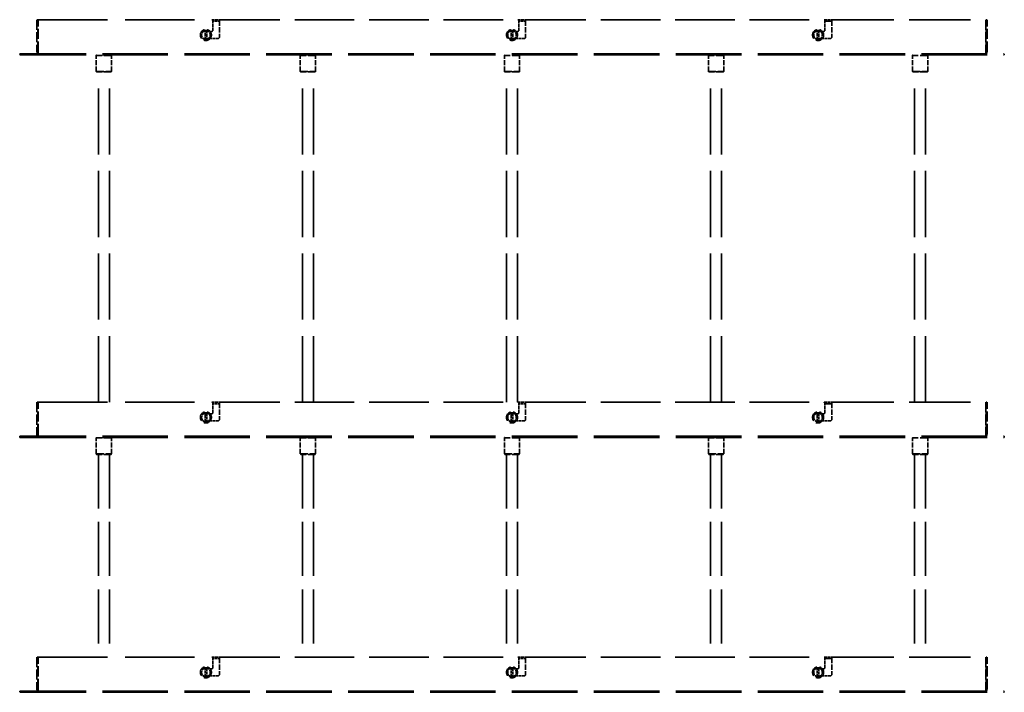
# Model space of a CAD drawing. Header units: millimetres. Extents: x 529 to 5146, y 983 to 3287.
# Tile 3 of 13: x 701 to 1859, y 2121 to 2913. Entities that reach past the tile are written whole.
import ezdxf

# ---------------------------------------------------------------- set-up
doc = ezdxf.new("R2010")
doc.units = ezdxf.units.MM
doc.header["$LTSCALE"] = 18
doc.linetypes.add('DASHED', pattern=[0.2068, 0.1655, -0.0413])
doc.layers.add('Widoczne (ISO)', color=7, linetype='Continuous', lineweight=50)

msp = doc.modelspace()

# ---------------------------------------------------------------- linework, layer by layer
at = {"layer": 'Widoczne (ISO)', "linetype": 'DASHED', "lineweight": 35, "ltscale": 3.966099}
for p, q in [((721, 2912.9), (721, 2875.4)), ((722.5, 2875.4), (722.5, 2912.9)), ((722.7, 2875.4), (722.7, 2912.9)), ((1837.4, 2912.9), (1837.4, 2875.4)), ((1837.5, 2875.4), (1837.5, 2912.9)), ((1839, 2875.4), (1839, 2912.9)), ((721, 2462.9), (721, 2425.4)), ((722.5, 2425.4), (722.5, 2462.9)), ((722.7, 2425.4), (722.7, 2462.9)), ((1837.4, 2462.9), (1837.4, 2425.4)), ((1837.5, 2425.4), (1837.5, 2462.9)), ((1839, 2425.4), (1839, 2462.9)), ((721, 2162.9), (721, 2125.4)), ((722.5, 2125.4), (722.5, 2162.9)), ((722.7, 2125.4), (722.7, 2162.9)), ((1837.4, 2162.9), (1837.4, 2125.4)), ((1837.5, 2125.4), (1837.5, 2162.9)), ((1839, 2125.4), (1839, 2162.9))]:
    msp.add_line(p, q, dxfattribs=at)
at = {"layer": 'Widoczne (ISO)', "linetype": 'DASHED', "lineweight": 35, "ltscale": 0.158548}
for p, q in [((722.5, 2912.9), (721, 2912.9)), ((1837.5, 2912.9), (1839, 2912.9)), ((701, 2872.9), (701, 2871.4)), ((1859, 2871.4), (1859, 2872.9)), ((722.5, 2462.9), (721, 2462.9)), ((1837.5, 2462.9), (1839, 2462.9)), ((701, 2422.9), (701, 2421.4)), ((1859, 2421.4), (1859, 2422.9)), ((722.5, 2162.9), (721, 2162.9)), ((1837.5, 2162.9), (1839, 2162.9)), ((701, 2122.9), (701, 2121.4)), ((1859, 2121.4), (1859, 2122.9))]:
    msp.add_line(p, q, dxfattribs=at)
at = {"layer": 'Widoczne (ISO)', "linetype": 'DASHED', "lineweight": 35, "ltscale": 27.449841}
for p, q in [((722.7, 2912.9), (927, 2912.9)), ((722.7, 2462.9), (927, 2462.9)), ((722.7, 2162.9), (927, 2162.9))]:
    msp.add_line(p, q, dxfattribs=at)
at = {"layer": 'Widoczne (ISO)', "linetype": 'DASHED', "lineweight": 35, "ltscale": 0.149475}
for p, q in [((927, 2912.9), (928, 2911.9)), ((936, 2911.9), (937, 2912.9)), ((1287, 2912.9), (1288, 2911.9)), ((1296, 2911.9), (1297, 2912.9)), ((1647, 2912.9), (1648, 2911.9)), ((1656, 2911.9), (1657, 2912.9)), ((928, 2899.9), (927, 2898.9)), ((1288, 2899.9), (1287, 2898.9)), ((1648, 2899.9), (1647, 2898.9)), ((935, 2890.9), (936, 2891.9)), ((1295, 2890.9), (1296, 2891.9)), ((1655, 2890.9), (1656, 2891.9)), ((927, 2462.9), (928, 2461.9)), ((936, 2461.9), (937, 2462.9)), ((1287, 2462.9), (1288, 2461.9)), ((1296, 2461.9), (1297, 2462.9)), ((1647, 2462.9), (1648, 2461.9)), ((1656, 2461.9), (1657, 2462.9)), ((928, 2449.9), (927, 2448.9)), ((1288, 2449.9), (1287, 2448.9)), ((1648, 2449.9), (1647, 2448.9)), ((935, 2440.9), (936, 2441.9)), ((1295, 2440.9), (1296, 2441.9)), ((1655, 2440.9), (1656, 2441.9)), ((927, 2162.9), (928, 2161.9)), ((936, 2161.9), (937, 2162.9)), ((1287, 2162.9), (1288, 2161.9)), ((1296, 2161.9), (1297, 2162.9)), ((1647, 2162.9), (1648, 2161.9)), ((1656, 2161.9), (1657, 2162.9)), ((928, 2149.9), (927, 2148.9)), ((1288, 2149.9), (1287, 2148.9)), ((1648, 2149.9), (1647, 2148.9)), ((935, 2140.9), (936, 2141.9)), ((1295, 2140.9), (1296, 2141.9)), ((1655, 2140.9), (1656, 2141.9))]:
    msp.add_line(p, q, dxfattribs=at)
at = {"layer": 'Widoczne (ISO)', "linetype": 'DASHED', "lineweight": 35, "ltscale": 1.057553}
for p, q in [((927, 2912.9), (937, 2912.9)), ((1287, 2912.9), (1297, 2912.9)), ((1647, 2912.9), (1657, 2912.9)), ((927, 2462.9), (937, 2462.9)), ((1287, 2462.9), (1297, 2462.9)), ((1647, 2462.9), (1657, 2462.9)), ((927, 2162.9), (937, 2162.9)), ((1287, 2162.9), (1297, 2162.9)), ((1647, 2162.9), (1657, 2162.9))]:
    msp.add_line(p, q, dxfattribs=at)
at = {"layer": 'Widoczne (ISO)', "linetype": 'DASHED', "lineweight": 35, "ltscale": 1.269084}
for p, q in [((928, 2899.9), (928, 2911.9)), ((1288, 2899.9), (1288, 2911.9)), ((1648, 2899.9), (1648, 2911.9)), ((928, 2449.9), (928, 2461.9)), ((1288, 2449.9), (1288, 2461.9)), ((1648, 2449.9), (1648, 2461.9)), ((928, 2149.9), (928, 2161.9)), ((1288, 2149.9), (1288, 2161.9)), ((1648, 2149.9), (1648, 2161.9))]:
    msp.add_line(p, q, dxfattribs=at)
at = {"layer": 'Widoczne (ISO)', "linetype": 'DASHED', "lineweight": 35, "ltscale": 0.846022}
for p, q in [((936, 2911), (928, 2911)), ((1296, 2911), (1288, 2911)), ((1656, 2911), (1648, 2911)), ((936, 2461), (928, 2461)), ((1296, 2461), (1288, 2461)), ((1656, 2461), (1648, 2461)), ((936, 2161), (928, 2161)), ((1296, 2161), (1288, 2161)), ((1656, 2161), (1648, 2161))]:
    msp.add_line(p, q, dxfattribs=at)
at = {"layer": 'Widoczne (ISO)', "linetype": 'DASHED', "lineweight": 35, "ltscale": 2.115206}
for p, q in [((936, 2911.9), (936, 2891.9)), ((1296, 2911.9), (1296, 2891.9)), ((1656, 2911.9), (1656, 2891.9)), ((936, 2461.9), (936, 2441.9)), ((1296, 2461.9), (1296, 2441.9)), ((1656, 2461.9), (1656, 2441.9)), ((936, 2161.9), (936, 2141.9)), ((1296, 2161.9), (1296, 2141.9)), ((1656, 2161.9), (1656, 2141.9))]:
    msp.add_line(p, q, dxfattribs=at)
at = {"layer": 'Widoczne (ISO)', "linetype": 'DASHED', "lineweight": 35, "ltscale": 23.50634}
for p, q in [((937, 2912.9), (1287, 2912.9)), ((1297, 2912.9), (1647, 2912.9)), ((937, 2462.9), (1287, 2462.9)), ((1297, 2462.9), (1647, 2462.9)), ((937, 2162.9), (1287, 2162.9)), ((1297, 2162.9), (1647, 2162.9))]:
    msp.add_line(p, q, dxfattribs=at)
at = {"layer": 'Widoczne (ISO)', "linetype": 'DASHED', "lineweight": 35, "ltscale": 24.226114}
for p, q in [((1657, 2912.9), (1837.4, 2912.9)), ((1657, 2462.9), (1837.4, 2462.9)), ((1657, 2162.9), (1837.4, 2162.9))]:
    msp.add_line(p, q, dxfattribs=at)
at = {"layer": 'Widoczne (ISO)', "linetype": 'DASHED', "lineweight": 35, "ltscale": 0.216821}
for p, q in [((919, 2900.2), (919, 2899.8)), ((921, 2899.8), (921, 2900.2)), ((1279, 2900.2), (1279, 2899.8)), ((1281, 2899.8), (1281, 2900.2)), ((1639, 2900.2), (1639, 2899.8)), ((1641, 2899.8), (1641, 2900.2)), ((919, 2890), (919, 2889.6)), ((921, 2889.6), (921, 2890)), ((1279, 2890), (1279, 2889.6)), ((1281, 2889.6), (1281, 2890)), ((1639, 2890), (1639, 2889.6)), ((1641, 2889.6), (1641, 2890)), ((919, 2450.2), (919, 2449.8)), ((921, 2449.8), (921, 2450.2)), ((1279, 2450.2), (1279, 2449.8)), ((1281, 2449.8), (1281, 2450.2)), ((1639, 2450.2), (1639, 2449.8)), ((1641, 2449.8), (1641, 2450.2)), ((919, 2440), (919, 2439.6)), ((921, 2439.6), (921, 2440)), ((1279, 2440), (1279, 2439.6)), ((1281, 2439.6), (1281, 2440)), ((1639, 2440), (1639, 2439.6)), ((1641, 2439.6), (1641, 2440)), ((919, 2150.2), (919, 2149.8)), ((921, 2149.8), (921, 2150.2)), ((1279, 2150.2), (1279, 2149.8)), ((1281, 2149.8), (1281, 2150.2)), ((1639, 2150.2), (1639, 2149.8)), ((1641, 2149.8), (1641, 2150.2)), ((919, 2140), (919, 2139.6)), ((921, 2139.6), (921, 2140)), ((1279, 2140), (1279, 2139.6)), ((1281, 2139.6), (1281, 2140)), ((1639, 2140), (1639, 2139.6)), ((1641, 2139.6), (1641, 2140))]:
    msp.add_line(p, q, dxfattribs=at)
at = {"layer": 'Widoczne (ISO)', "linetype": 'DASHED', "lineweight": 35, "ltscale": 1.036184}
for p, q in [((919, 2890), (919, 2899.8)), ((921, 2899.8), (921, 2890)), ((1279, 2890), (1279, 2899.8)), ((1281, 2899.8), (1281, 2890)), ((1639, 2890), (1639, 2899.8)), ((1641, 2899.8), (1641, 2890)), ((919, 2440), (919, 2449.8)), ((921, 2449.8), (921, 2440)), ((1279, 2440), (1279, 2449.8)), ((1281, 2449.8), (1281, 2440)), ((1639, 2440), (1639, 2449.8)), ((1641, 2449.8), (1641, 2440)), ((919, 2140), (919, 2149.8)), ((921, 2149.8), (921, 2140)), ((1279, 2140), (1279, 2149.8)), ((1281, 2149.8), (1281, 2140)), ((1639, 2140), (1639, 2149.8)), ((1641, 2149.8), (1641, 2140))]:
    msp.add_line(p, q, dxfattribs=at)
at = {"layer": 'Widoczne (ISO)', "linetype": 'DASHED', "lineweight": 35, "ltscale": 0.198371}
for p, q in [((925.1, 2898.9), (927, 2898.9)), ((1285.1, 2898.9), (1287, 2898.9)), ((1645.1, 2898.9), (1647, 2898.9)), ((925.1, 2448.9), (927, 2448.9)), ((1285.1, 2448.9), (1287, 2448.9)), ((1645.1, 2448.9), (1647, 2448.9)), ((925.1, 2148.9), (927, 2148.9)), ((1285.1, 2148.9), (1287, 2148.9)), ((1645.1, 2148.9), (1647, 2148.9))]:
    msp.add_line(p, q, dxfattribs=at)
at = {"layer": 'Widoczne (ISO)', "linetype": 'DASHED', "lineweight": 35, "ltscale": 1.044494}
for p, q in [((935, 2890.9), (925.1, 2890.9)), ((1295, 2890.9), (1285.1, 2890.9)), ((1655, 2890.9), (1645.1, 2890.9)), ((935, 2440.9), (925.1, 2440.9)), ((1295, 2440.9), (1285.1, 2440.9)), ((1655, 2440.9), (1645.1, 2440.9)), ((935, 2140.9), (925.1, 2140.9)), ((1295, 2140.9), (1285.1, 2140.9)), ((1655, 2140.9), (1645.1, 2140.9))]:
    msp.add_line(p, q, dxfattribs=at)
at = {"layer": 'Widoczne (ISO)', "linetype": 'DASHED', "lineweight": 35, "ltscale": 0.166036}
for p, q in [((701, 2872.9), (702, 2872.9)), ((1858, 2872.9), (1859, 2872.9)), ((702, 2871.4), (701, 2871.4)), ((1859, 2871.4), (1858, 2871.4)), ((701, 2422.9), (702, 2422.9)), ((702, 2421.4), (701, 2421.4)), ((1858, 2422.9), (1859, 2422.9)), ((1859, 2421.4), (1858, 2421.4)), ((701, 2122.9), (702, 2122.9)), ((702, 2121.4), (701, 2121.4)), ((1858, 2122.9), (1859, 2122.9)), ((1859, 2121.4), (1858, 2121.4))]:
    msp.add_line(p, q, dxfattribs=at)
at = {"layer": 'Widoczne (ISO)', "linetype": 'DASHED', "lineweight": 35, "ltscale": 25.87936}
for p, q in [((702, 2872.9), (1858, 2872.9)), ((702, 2871.4), (1858, 2871.4)), ((702, 2422.9), (1858, 2422.9)), ((702, 2421.4), (1858, 2421.4)), ((702, 2122.9), (1858, 2122.9)), ((702, 2121.4), (1858, 2121.4))]:
    msp.add_line(p, q, dxfattribs=at)
at = {"layer": 'Widoczne (ISO)', "linetype": 'DASHED', "lineweight": 35, "ltscale": 0.002557}
for p, q in [((723.5, 2872.9), (723.5, 2872.9)), ((1836.5, 2872.9), (1836.5, 2872.9)), ((723.5, 2422.9), (723.5, 2422.9)), ((1836.5, 2422.9), (1836.5, 2422.9)), ((723.5, 2122.9), (723.5, 2122.9)), ((1836.5, 2122.9), (1836.5, 2122.9))]:
    msp.add_line(p, q, dxfattribs=at)
at = {"layer": 'Widoczne (ISO)', "linetype": 'DASHED', "lineweight": 35, "ltscale": 0.074687}
for p, q in [((791.5, 2871.4), (791, 2870.9)), ((808.5, 2871.4), (809, 2870.9)), ((1031.5, 2871.4), (1031, 2870.9)), ((1048.5, 2871.4), (1049, 2870.9)), ((1271.5, 2871.4), (1271, 2870.9)), ((1288.5, 2871.4), (1289, 2870.9)), ((1511.5, 2871.4), (1511, 2870.9)), ((1528.5, 2871.4), (1529, 2870.9)), ((1751.5, 2871.4), (1751, 2870.9)), ((1768.5, 2871.4), (1769, 2870.9)), ((791.5, 2851.4), (791, 2851.9)), ((808.5, 2851.4), (809, 2851.9)), ((1031.5, 2851.4), (1031, 2851.9)), ((1048.5, 2851.4), (1049, 2851.9)), ((1271.5, 2851.4), (1271, 2851.9)), ((1288.5, 2851.4), (1289, 2851.9)), ((1511.5, 2851.4), (1511, 2851.9)), ((1528.5, 2851.4), (1529, 2851.9)), ((1751.5, 2851.4), (1751, 2851.9)), ((1768.5, 2851.4), (1769, 2851.9)), ((791.5, 2421.4), (791, 2420.9)), ((808.5, 2421.4), (809, 2420.9)), ((1031.5, 2421.4), (1031, 2420.9)), ((1048.5, 2421.4), (1049, 2420.9)), ((1271.5, 2421.4), (1271, 2420.9)), ((1288.5, 2421.4), (1289, 2420.9)), ((1511.5, 2421.4), (1511, 2420.9)), ((1528.5, 2421.4), (1529, 2420.9)), ((1751.5, 2421.4), (1751, 2420.9)), ((1768.5, 2421.4), (1769, 2420.9)), ((791.5, 2401.4), (791, 2401.9)), ((808.5, 2401.4), (809, 2401.9)), ((1031.5, 2401.4), (1031, 2401.9)), ((1048.5, 2401.4), (1049, 2401.9)), ((1271.5, 2401.4), (1271, 2401.9)), ((1288.5, 2401.4), (1289, 2401.9)), ((1511.5, 2401.4), (1511, 2401.9)), ((1528.5, 2401.4), (1529, 2401.9)), ((1751.5, 2401.4), (1751, 2401.9)), ((1768.5, 2401.4), (1769, 2401.9))]:
    msp.add_line(p, q, dxfattribs=at)
at = {"layer": 'Widoczne (ISO)', "linetype": 'DASHED', "lineweight": 35, "ltscale": 2.990344}
for p, q in [((809, 2870.9), (791, 2870.9)), ((1049, 2870.9), (1031, 2870.9)), ((1289, 2870.9), (1271, 2870.9)), ((1529, 2870.9), (1511, 2870.9)), ((1769, 2870.9), (1751, 2870.9)), ((791, 2851.9), (809, 2851.9)), ((1031, 2851.9), (1049, 2851.9)), ((1271, 2851.9), (1289, 2851.9)), ((1511, 2851.9), (1529, 2851.9)), ((1751, 2851.9), (1769, 2851.9)), ((809, 2420.9), (791, 2420.9)), ((1049, 2420.9), (1031, 2420.9)), ((1289, 2420.9), (1271, 2420.9)), ((1529, 2420.9), (1511, 2420.9)), ((1769, 2420.9), (1751, 2420.9)), ((791, 2401.9), (809, 2401.9)), ((1031, 2401.9), (1049, 2401.9)), ((1271, 2401.9), (1289, 2401.9)), ((1511, 2401.9), (1529, 2401.9)), ((1751, 2401.9), (1769, 2401.9))]:
    msp.add_line(p, q, dxfattribs=at)
at = {"layer": 'Widoczne (ISO)', "linetype": 'DASHED', "lineweight": 35, "ltscale": 2.009441}
for p, q in [((791, 2851.9), (791, 2870.9)), ((809, 2851.9), (809, 2870.9)), ((1031, 2851.9), (1031, 2870.9)), ((1049, 2851.9), (1049, 2870.9)), ((1271, 2851.9), (1271, 2870.9)), ((1289, 2851.9), (1289, 2870.9)), ((1511, 2851.9), (1511, 2870.9)), ((1529, 2851.9), (1529, 2870.9)), ((1751, 2851.9), (1751, 2870.9)), ((1769, 2851.9), (1769, 2870.9)), ((791, 2401.9), (791, 2420.9)), ((809, 2401.9), (809, 2420.9)), ((1031, 2401.9), (1031, 2420.9)), ((1049, 2401.9), (1049, 2420.9)), ((1271, 2401.9), (1271, 2420.9)), ((1289, 2401.9), (1289, 2420.9)), ((1511, 2401.9), (1511, 2420.9)), ((1529, 2401.9), (1529, 2420.9)), ((1751, 2401.9), (1751, 2420.9)), ((1769, 2401.9), (1769, 2420.9))]:
    msp.add_line(p, q, dxfattribs=at)
at = {"layer": 'Widoczne (ISO)', "linetype": 'DASHED', "lineweight": 35, "ltscale": 2.824208}
for p, q in [((808.5, 2851.4), (791.5, 2851.4)), ((1048.5, 2851.4), (1031.5, 2851.4)), ((1288.5, 2851.4), (1271.5, 2851.4)), ((1528.5, 2851.4), (1511.5, 2851.4)), ((1768.5, 2851.4), (1751.5, 2851.4)), ((808.5, 2401.4), (791.5, 2401.4)), ((1048.5, 2401.4), (1031.5, 2401.4)), ((1288.5, 2401.4), (1271.5, 2401.4)), ((1528.5, 2401.4), (1511.5, 2401.4)), ((1768.5, 2401.4), (1751.5, 2401.4))]:
    msp.add_line(p, q, dxfattribs=at)
at = {"layer": 'Widoczne (ISO)', "linetype": 'DASHED', "lineweight": 35, "ltscale": 26.092037}
for p, q in [((793.5, 2462.9), (793.5, 2851.4)), ((806.5, 2462.9), (806.5, 2851.4)), ((1033.5, 2462.9), (1033.5, 2851.4)), ((1046.5, 2462.9), (1046.5, 2851.4)), ((1273.5, 2462.9), (1273.5, 2851.4)), ((1286.5, 2462.9), (1286.5, 2851.4)), ((1513.5, 2462.9), (1513.5, 2851.4)), ((1526.5, 2462.9), (1526.5, 2851.4)), ((1753.5, 2462.9), (1753.5, 2851.4)), ((1766.5, 2462.9), (1766.5, 2851.4))]:
    msp.add_line(p, q, dxfattribs=at)
at = {"layer": 'Widoczne (ISO)', "linetype": 'DASHED', "lineweight": 35, "ltscale": 21.357189}
for p, q in [((793.5, 2401.4), (793.5, 2162.9)), ((806.5, 2401.4), (806.5, 2162.9)), ((1033.5, 2401.4), (1033.5, 2162.9)), ((1046.5, 2401.4), (1046.5, 2162.9)), ((1273.5, 2401.4), (1273.5, 2162.9)), ((1286.5, 2401.4), (1286.5, 2162.9)), ((1513.5, 2401.4), (1513.5, 2162.9)), ((1526.5, 2401.4), (1526.5, 2162.9)), ((1753.5, 2401.4), (1753.5, 2162.9)), ((1766.5, 2401.4), (1766.5, 2162.9))]:
    msp.add_line(p, q, dxfattribs=at)
at = {"layer": 'Widoczne (ISO)', "linetype": 'DASHED', "lineweight": 35, "ltscale": 4.31943}
for centre in [(920, 2894.9), (1280, 2894.9), (1640, 2894.9), (920, 2444.9), (1280, 2444.9), (1640, 2444.9), (920, 2144.9), (1280, 2144.9), (1640, 2144.9)]:
    msp.add_circle(centre, 6.5, dxfattribs=at)
at = {"layer": 'Widoczne (ISO)', "linetype": 'DASHED', "lineweight": 35, "ltscale": 1.576471}
for centre, start, end in [((920, 2894.9), 100.7017, 259.2983), ((920, 2894.9), 280.7017, 79.2983), ((1280, 2894.9), 100.7017, 259.2983), ((1280, 2894.9), 280.7017, 79.2983), ((1640, 2894.9), 100.7017, 259.2983), ((1640, 2894.9), 280.7017, 79.2983), ((920, 2444.9), 100.7017, 259.2983), ((920, 2444.9), 280.7017, 79.2983), ((1280, 2444.9), 100.7017, 259.2983), ((1280, 2444.9), 280.7017, 79.2983), ((1640, 2444.9), 100.7017, 259.2983), ((1640, 2444.9), 280.7017, 79.2983), ((920, 2144.9), 100.7017, 259.2983), ((920, 2144.9), 280.7017, 79.2983), ((1280, 2144.9), 100.7017, 259.2983), ((1280, 2144.9), 280.7017, 79.2983), ((1640, 2144.9), 100.7017, 259.2983), ((1640, 2144.9), 280.7017, 79.2983)]:
    msp.add_arc(centre, 5.39, start, end, dxfattribs=at)
at = {"layer": 'Widoczne (ISO)', "linetype": 'DASHED', "lineweight": 35, "ltscale": 1.448291}
for centre, start, end in [((920, 2894.9), 101.537, 258.463), ((920, 2894.9), 281.537, 78.463), ((1280, 2894.9), 101.537, 258.463), ((1280, 2894.9), 281.537, 78.463), ((1640, 2894.9), 101.537, 258.463), ((1640, 2894.9), 281.537, 78.463), ((920, 2444.9), 101.537, 258.463), ((920, 2444.9), 281.537, 78.463), ((1280, 2444.9), 101.537, 258.463), ((1280, 2444.9), 281.537, 78.463), ((1640, 2444.9), 101.537, 258.463), ((1640, 2444.9), 281.537, 78.463), ((920, 2144.9), 101.537, 258.463), ((920, 2144.9), 281.537, 78.463), ((1280, 2144.9), 101.537, 258.463), ((1280, 2144.9), 281.537, 78.463), ((1640, 2144.9), 101.537, 258.463), ((1640, 2144.9), 281.537, 78.463)]:
    msp.add_arc(centre, 5, start, end, dxfattribs=at)
at = {"layer": 'Widoczne (ISO)', "linetype": 'DASHED', "lineweight": 35, "ltscale": 0.212666}
for centre, start, end in [((920, 2894.9), 79.2983, 100.7017), ((1280, 2894.9), 79.2983, 100.7017), ((1640, 2894.9), 79.2983, 100.7017), ((920, 2894.9), 259.2983, 280.7017), ((1280, 2894.9), 259.2983, 280.7017), ((1640, 2894.9), 259.2983, 280.7017), ((920, 2444.9), 79.2983, 100.7017), ((1280, 2444.9), 79.2983, 100.7017), ((1640, 2444.9), 79.2983, 100.7017), ((920, 2444.9), 259.2983, 280.7017), ((1280, 2444.9), 259.2983, 280.7017), ((1640, 2444.9), 259.2983, 280.7017), ((920, 2144.9), 79.2983, 100.7017), ((1280, 2144.9), 79.2983, 100.7017), ((1640, 2144.9), 79.2983, 100.7017), ((920, 2144.9), 259.2983, 280.7017), ((1280, 2144.9), 259.2983, 280.7017), ((1640, 2144.9), 259.2983, 280.7017)]:
    msp.add_arc(centre, 5.39, start, end, dxfattribs=at)
at = {"layer": 'Widoczne (ISO)', "linetype": 'DASHED', "lineweight": 35, "ltscale": 0.064886}
for centre, start, end in [((723.5, 2875.4), 180, 213.4979), ((1836.5, 2875.4), 326.5021, 0), ((723.5, 2425.4), 180, 213.4979), ((1836.5, 2425.4), 326.5021, 0), ((723.5, 2125.4), 180, 213.4979), ((1836.5, 2125.4), 326.5021, 0)]:
    msp.add_arc(centre, 1, start, end, dxfattribs=at)
at = {"layer": 'Widoczne (ISO)', "linetype": 'DASHED', "lineweight": 35, "ltscale": 0.430853}
for points in [[(721, 2875.4), (721, 2874.5), (721.5, 2873.6), (722.3, 2873.2), (722.7, 2873), (723.1, 2872.9), (723.5, 2872.9)], [(1837.4, 2875.4), (1837.4, 2874.5), (1837.2, 2873.6), (1836.9, 2873.2), (1836.7, 2873), (1836.5, 2872.9), (1836.4, 2872.9)], [(721, 2425.4), (721, 2424.5), (721.5, 2423.6), (722.3, 2423.2), (722.7, 2423), (723.1, 2422.9), (723.5, 2422.9)], [(1837.4, 2425.4), (1837.4, 2424.5), (1837.2, 2423.6), (1836.9, 2423.2), (1836.7, 2423), (1836.5, 2422.9), (1836.4, 2422.9)], [(721, 2125.4), (721, 2124.5), (721.5, 2123.6), (722.3, 2123.2), (722.7, 2123), (723.1, 2122.9), (723.5, 2122.9)], [(1837.4, 2125.4), (1837.4, 2124.5), (1837.2, 2123.6), (1836.9, 2123.2), (1836.7, 2123), (1836.5, 2122.9), (1836.4, 2122.9)]]:
    msp.add_open_spline(points, degree=3, knots=[-3.141593, -3.141593, -3.141593, -3.141593, -2.077692, -2.077692, -2.077692, -1.570796, -1.570796, -1.570796, -1.570796], dxfattribs=at)
at = {"layer": 'Widoczne (ISO)', "linetype": 'DASHED', "lineweight": 35, "ltscale": 0.4309}
for points in [[(723.7, 2872.9), (723.3, 2872.9), (722.9, 2873.4), (722.8, 2874.2), (722.7, 2874.5), (722.7, 2875), (722.7, 2875.4)], [(1836.5, 2872.9), (1837.4, 2872.9), (1838.3, 2873.4), (1838.7, 2874.2), (1838.9, 2874.5), (1839, 2875), (1839, 2875.4)], [(723.7, 2422.9), (723.3, 2422.9), (722.9, 2423.4), (722.8, 2424.2), (722.7, 2424.5), (722.7, 2425), (722.7, 2425.4)], [(1836.5, 2422.9), (1837.4, 2422.9), (1838.3, 2423.4), (1838.7, 2424.2), (1838.9, 2424.5), (1839, 2425), (1839, 2425.4)], [(723.7, 2122.9), (723.3, 2122.9), (722.9, 2123.4), (722.8, 2124.2), (722.7, 2124.5), (722.7, 2125), (722.7, 2125.4)], [(1836.5, 2122.9), (1837.4, 2122.9), (1838.3, 2123.4), (1838.7, 2124.2), (1838.9, 2124.5), (1839, 2125), (1839, 2125.4)]]:
    msp.add_open_spline(points, degree=3, knots=[1.570796, 1.570796, 1.570796, 1.570796, 2.634697, 2.634697, 2.634697, 3.141593, 3.141593, 3.141593, 3.141593], dxfattribs=at)

doc.saveas('drawing.dxf')
